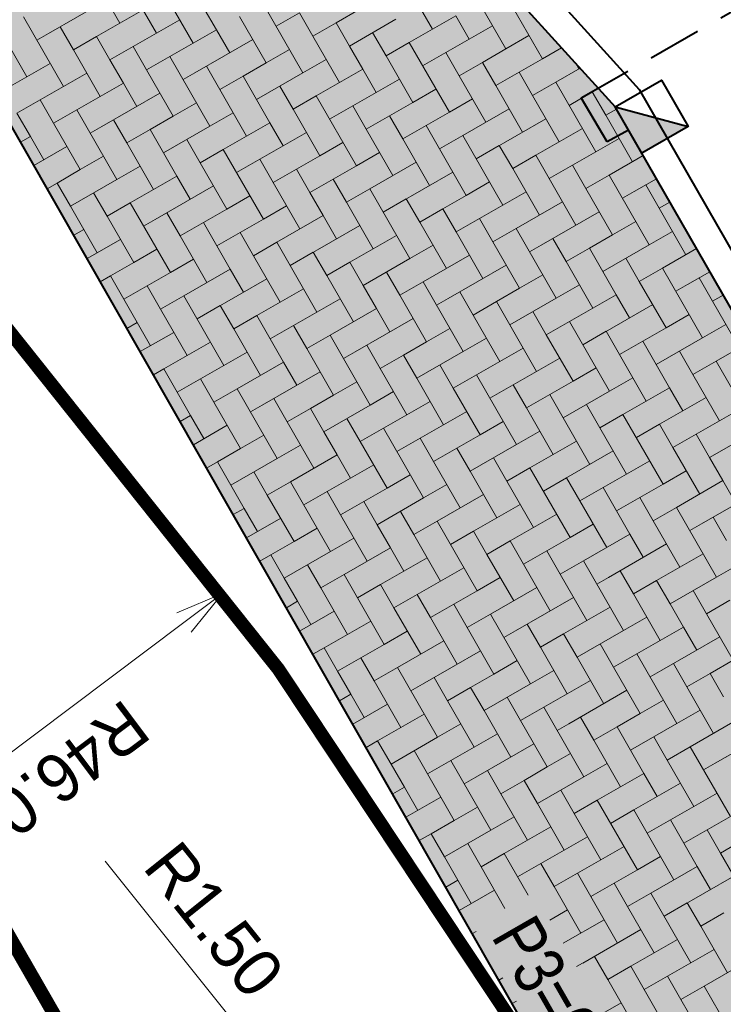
# Model space of a CAD drawing. Header units: metres. Extents: x 148742 to 148951, y 485553 to 485794.
# Tile 45 of 53: x 148837.19 to 148842.44, y 485707.25 to 485714.6. Entities that reach past the tile are written whole.
import ezdxf

# ---------------------------------------------------------------- set-up
doc = ezdxf.new("R2010")
doc.units = ezdxf.units.M
doc.header["$MEASUREMENT"] = 0
doc.linetypes.add('125', pattern=[0.6, 0.4, -0.2])
doc.layers.get('Defpoints').update_dxf_attribs({"color": 253, "lineweight": 13})
for name, color, linetype, lineweight in [('BWR-nieuw-band-basislijn_GV', 7, 'Continuous', 40), ('BWR-nieuw-band-trottoir rws 115¯225x240 betonrug_GV', 94, 'rws_b', 40), ('BWR-nieuw-raster-cel verharding_GV', 7, 'Continuous', 40), ('BWR-nieuw-riool-kolken', 7, 'Continuous', 40), ('BWR-nieuw-riool-kolkleiding pvc ø 125', 151, '125', 40), ('N-WE-VW-MARKERING_LANGS_STREEP_DOORGETROKKEN_010-G', 7, 'Continuous', 13), ('WVB-dim-terr-maatvoering 018', 7, 'Continuous', 13), ('WVB-pen-dik 035', 1, 'Continuous', 40), ('WVB-raster-80%', 252, 'Continuous', 30), ('WVB-tekst-dik 025', 1, 'Continuous', 30)]:
    doc.layers.add(name, color=color, linetype=linetype, lineweight=lineweight)
doc.styles.add('1 200   0.18', font='WORKING.shx', dxfattribs={"height": 0.36})
doc.styles.add('1 200   0.25', font='WORKING.shx', dxfattribs={"height": 0.5})
doc.styles.add('Style-WORKING', font='WORKING.shx')
doc.linetypes.add('rws_b', pattern='A,1.4,-0.4,0.07,-0.23,["B",Style-WORKING,S=0.36,R=0,X=-0.104,Y=-0.19],-0.17,0.07,-1.86', length=4.2)
doc.dimstyles.new('TER 1 200', dxfattribs={"dimtxt": 0.36, "dimasz": 0.36, "dimexe": 0.18, "dimexo": 0.0625, "dimgap": 0.18, "dimtad": 1, "dimzin": 0, "dimdsep": 46, "dimtxsty": '1 200   0.18', "dimblk": 'TerminatorOpen_0.5', "dimcen": 0, "dimse1": 1, "dimse2": 1, "dimclrd": 256, "dimclre": 256, "dimclrt": 7, "dimazin": 0, "dimtfac": 1, "dimtdec": 0, "dimtmove": 1, "dimatfit": 1, "dimldrblk": 'TerminatorOpen_0.5', "dimfxl": 0.18, "dimfxlon": 1, "dimfrac": 2, "dimtolj": 1, "dimtzin": 0, "dimlwd": -1, "dimlwe": -1, "dimarcsym": 0})

# ---------------------------------------------------------------- blocks, each defined once
blk = doc.blocks.new('_Oblique_0.5')
at = {"color": 0, "linetype": 'ByBlock', "lineweight": -2}
for p, q in [((0.5, 0.25), (-0.5, -0.25)), ((0, 0), (-1, 0))]:
    blk.add_line(p, q, dxfattribs=at)
blk = doc.blocks.new('*D38')
at = {"layer": 'Defpoints', "color": 0, "lineweight": 40, "transparency": 16777216}
for p in [(148844.8281, 485715.7889), (148841.6279, 485713.9516), (148849.5435, 485704.1811)]:
    blk.add_point(p, dxfattribs=at)
at = {"layer": 'WVB-dim-terr-maatvoering 018', "transparency": 16777216}
for p, q in [((148844.672, 485715.6993), (148844.9842, 485715.8785)), ((148850.83, 485705.3348), (148845.0073, 485715.4767)), ((148850.8531, 485704.933), (148851.1653, 485705.1122))]:
    blk.add_line(p, q, dxfattribs=at)
at = {"layer": 'WVB-dim-terr-maatvoering 018', "transparency": 16777216, "xscale": 0.36, "yscale": 0.36, "zscale": 0.36}
for p, rotation in [((148844.8281, 485715.7889), 119.8608956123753), ((148851.0092, 485705.0226), 299.8608956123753)]:
    blk.add_blockref('_Oblique_0.5', p, dxfattribs=dict(at, rotation=rotation))
at = {"layer": 'WVB-dim-terr-maatvoering 018', "color": 7, "transparency": 16777216, "insert": (148848.2308, 485710.585), "char_height": 0.36, "attachment_point": 5, "rotation": 299.8609, "style": '1 200   0.18'}
blk.add_mtext('\\A1;\\C7;12.42', dxfattribs=at)
blk = doc.blocks.new('TerminatorOpen_0.5')
at = {"color": 0, "linetype": 'ByBlock', "lineweight": -2}
for q in [(-1, 0.25), (-1, 0), (-1, -0.25)]:
    blk.add_line((0, 0), q, dxfattribs=at)
blk = doc.blocks.new('*D39')
at = {"layer": 'Defpoints', "color": 0, "lineweight": 40, "transparency": 16777216}
for p in [(148835.866, 485731.3991), (148834.7146, 485730.7381), (148841.6279, 485713.9516)]:
    blk.add_point(p, dxfattribs=at)
at = {"layer": 'WVB-dim-terr-maatvoering 018', "transparency": 16777216}
for p, q in [((148835.7099, 485731.3095), (148836.0221, 485731.4887)), ((148844.6488, 485716.1011), (148836.0452, 485731.0869)), ((148844.672, 485715.6993), (148844.9842, 485715.8785))]:
    blk.add_line(p, q, dxfattribs=at)
at = {"layer": 'WVB-dim-terr-maatvoering 018', "transparency": 16777216, "xscale": 0.36, "yscale": 0.36, "zscale": 0.36}
for p, rotation in [((148835.866, 485731.3991), 119.8608956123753), ((148844.8281, 485715.7889), 299.8608956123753)]:
    blk.add_blockref('_Oblique_0.5', p, dxfattribs=dict(at, rotation=rotation))
at = {"layer": 'WVB-dim-terr-maatvoering 018', "color": 7, "transparency": 16777216, "insert": (148840.6592, 485723.7733), "char_height": 0.36, "attachment_point": 5, "rotation": 299.8609, "style": '1 200   0.18'}
blk.add_mtext('\\A1;\\C7;18.00', dxfattribs=at)
blk = doc.blocks.new('*D42')
at = {"layer": 'Defpoints', "color": 0, "lineweight": 40, "transparency": 16777216}
for p in [(148839.3371, 485706.4339), (148840.2743, 485705.2628)]:
    blk.add_point(p, dxfattribs=at)
at = {"layer": 'WVB-dim-terr-maatvoering 018', "transparency": 16777216}
for p, q in [((148837.825, 485708.3234), (148839.1121, 485706.715)), ((148840.2743, 485705.2628), (148839.3371, 485706.4339))]:
    blk.add_line(p, q, dxfattribs=at)
at = {"layer": 'WVB-dim-terr-maatvoering 018', "transparency": 16777216, "xscale": 0.36, "yscale": 0.36, "zscale": 0.36, "rotation": 308.6699703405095}
blk.add_blockref('TerminatorOpen_0.5', (148839.3371, 485706.4339), dxfattribs=at)
at = {"layer": 'WVB-dim-terr-maatvoering 018', "color": 7, "transparency": 16777216, "insert": (148838.6371, 485707.8847), "char_height": 0.36, "attachment_point": 5, "rotation": 308.66997, "style": '1 200   0.18'}
blk.add_mtext('\\A1;\\C7;R1.50', dxfattribs=at)
blk = doc.blocks.new('*D55')
at = {"layer": 'Defpoints', "color": 0, "lineweight": 40, "transparency": 16777216}
for p in [(148838.7002, 485710.3192), (148801.9188, 485682.6944)]:
    blk.add_point(p, dxfattribs=at)
at = {"layer": 'WVB-dim-terr-maatvoering 018', "transparency": 16777216}
blk.add_line((148836.354, 485708.5571), (148838.4123, 485710.103), dxfattribs=at)
at = {"layer": 'WVB-dim-terr-maatvoering 018', "transparency": 16777216, "xscale": 0.36, "yscale": 0.36, "zscale": 0.36, "rotation": 36.90848713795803}
blk.add_blockref('TerminatorOpen_0.5', (148838.7002, 485710.3192), dxfattribs=at)
at = {"layer": 'WVB-dim-terr-maatvoering 018', "color": 7, "transparency": 16777216, "insert": (148837.4554, 485708.9341), "char_height": 0.36, "attachment_point": 5, "rotation": 216.90849, "style": '1 200   0.18'}
blk.add_mtext('\\A1;\\C7;R46.00', dxfattribs=at)
blk = doc.blocks.new('RWSKOL')
at = {"layer": 'BWR-nieuw-riool-kolken', "flags": 128}
for points in [[(0, 0), (0.4, 0.4), (0.4, 0)], [(0.4, 0), (0, 0), (0, 0.4), (0.4, 0.4)]]:
    blk.add_lwpolyline(points, close=True, dxfattribs=at)
at = {"layer": 'BWR-nieuw-riool-kolken', "extrusion": (0, 0, -1)}
blk.add_solid([(0, 0), (-0.4, 0.4), (-0.4, 0)], dxfattribs=at)

msp = doc.modelspace()

# ---------------------------------------------------------------- hatches: boundary and pattern name
at = {"layer": 'WVB-raster-80%', "extrusion": (0, 0, -1)}
msp.add_hatch(color=256, dxfattribs=at).paths.add_polyline_path([(-148841.5752, 485706.0096), (-148845.0441, 485708.0012), (-148844.3689, 485709.1774), (-148841.6279, 485713.9516), (-148829.2466, 485727.6155)])

# ---------------------------------------------------------------- linework, layer by layer
at = {"layer": 'BWR-nieuw-band-basislijn_GV', "ltscale": 0.5}
msp.add_line((148829.2466, 485727.6155), (148841.6279, 485713.9516), dxfattribs=at)
at = {"layer": 'BWR-nieuw-band-basislijn_GV'}
msp.add_line((148847.8517, 485703.111), (148841.6279, 485713.9516), dxfattribs=at)
at = {"layer": 'BWR-nieuw-band-trottoir rws 115¯225x240 betonrug_GV', "linetype": 'rws_b', "flags": 128}
msp.add_lwpolyline([(148830.0811, 485727.0222), (148841.8069, 485714.0817), (148847.9324, 485703.4123)], dxfattribs=at)
at = {"layer": 'BWR-nieuw-raster-cel verharding_GV', "lineweight": 0}
for p, q in [((148837.9088, 485715.0212), (148838.2077, 485714.5009)), ((148837.9346, 485714.5747), (148837.7354, 485714.9215)), ((148840.0673, 485714.8774), (148840.2666, 485714.5305)), ((148840.7869, 485714.8294), (148841.0858, 485714.3092)), ((148837.835, 485714.7481), (148837.4015, 485714.499)), ((148838.2815, 485714.774), (148838.4807, 485714.4271)), ((148839.001, 485714.726), (148839.2999, 485714.2058)), ((148840.8127, 485714.3829), (148840.6134, 485714.7298)), ((148838.1081, 485714.6743), (148837.9346, 485714.5747)), ((148838.5545, 485714.7002), (148838.6542, 485714.5268)), ((148839.274, 485714.6522), (148839.1006, 485714.5526)), ((148839.3737, 485714.4788), (148839.274, 485714.6522)), ((148839.5471, 485714.5785), (148839.7205, 485714.6781)), ((148840.44, 485714.6301), (148840.0932, 485714.4309)), ((148840.5397, 485714.4567), (148840.44, 485714.6301)), ((148837.2151, 485714.6226), (148837.514, 485714.1024)), ((148837.7612, 485714.4751), (148837.9346, 485714.5747)), ((148838.2077, 485714.5009), (148838.3811, 485714.6005)), ((148839.0268, 485714.2796), (148838.8276, 485714.6264)), ((148839.5471, 485714.5785), (148839.3737, 485714.4788)), ((148839.6467, 485714.405), (148839.5471, 485714.5785)), ((148839.9936, 485714.6043), (148839.6467, 485714.405)), ((148840.7131, 485714.5564), (148840.2795, 485714.3073)), ((148837.241, 485714.1762), (148837.0417, 485714.523)), ((148837.4882, 485714.5489), (148837.3148, 485714.4492)), ((148837.5878, 485714.3754), (148837.4882, 485714.5489)), ((148838.2077, 485714.5009), (148837.8609, 485714.3016)), ((148838.6542, 485714.5268), (148838.3073, 485714.3275)), ((148838.7538, 485714.3533), (148838.6542, 485714.5268)), ((148839.8201, 485714.5047), (148839.9198, 485714.3313)), ((148840.9861, 485714.4826), (148840.8127, 485714.3829)), ((148837.7612, 485714.4751), (148837.5878, 485714.3754)), ((148837.8609, 485714.3016), (148837.7612, 485714.4751)), ((148838.9272, 485714.453), (148838.4937, 485714.2039)), ((148839.3737, 485714.4788), (148839.5729, 485714.132)), ((148839.9198, 485714.3313), (148840.0932, 485714.4309)), ((148840.0932, 485714.4309), (148840.3921, 485713.9106)), ((148837.5878, 485714.3754), (148837.7871, 485714.0286)), ((148838.0343, 485714.4013), (148838.1339, 485714.2279)), ((148839.2003, 485714.3792), (148839.0268, 485714.2796)), ((148839.6467, 485714.405), (148839.7464, 485714.2316)), ((148840.3662, 485714.3571), (148840.1928, 485714.2575)), ((148840.4659, 485714.1837), (148840.3662, 485714.3571)), ((148840.6393, 485714.2833), (148840.8127, 485714.3829)), ((148841.0858, 485714.3092), (148841.2292, 485714.3916)), ((148837.4144, 485714.2758), (148837.241, 485714.1762)), ((148837.8609, 485714.3016), (148837.9605, 485714.1282)), ((148838.1339, 485714.2279), (148838.3073, 485714.3275)), ((148838.3073, 485714.3275), (148838.6062, 485713.8072)), ((148838.8534, 485714.1799), (148839.0268, 485714.2796)), ((148839.2999, 485714.2058), (148839.4733, 485714.3054)), ((148840.119, 485713.9844), (148839.9198, 485714.3313)), ((148840.6393, 485714.2833), (148840.4659, 485714.1837)), ((148840.7389, 485714.1099), (148840.6393, 485714.2833)), ((148841.0858, 485714.3092), (148840.7389, 485714.1099)), ((148841.3381, 485714.2714), (148841.3588, 485714.2354)), ((148837.514, 485714.1024), (148837.6874, 485714.202)), ((148838.3332, 485713.881), (148838.1339, 485714.2279)), ((148838.5804, 485714.2537), (148838.407, 485714.1541)), ((148838.68, 485714.0803), (148838.5804, 485714.2537)), ((148839.2999, 485714.2058), (148838.9531, 485714.0065)), ((148839.7464, 485714.2316), (148839.3995, 485714.0324)), ((148839.846, 485714.0582), (148839.7464, 485714.2316)), ((148840.9123, 485714.2095), (148841.012, 485714.0361)), ((148841.3667, 485714.2399), (148841.1854, 485714.1357)), ((148837.0676, 485714.0765), (148837.241, 485714.1762)), ((148837.9605, 485714.1282), (148837.6137, 485713.929)), ((148838.0601, 485713.9548), (148837.9605, 485714.1282)), ((148838.8534, 485714.1799), (148838.68, 485714.0803)), ((148838.9531, 485714.0065), (148838.8534, 485714.1799)), ((148840.0194, 485714.1578), (148839.5859, 485713.9088)), ((148840.4659, 485714.1837), (148840.6651, 485713.8368)), ((148841.012, 485714.0361), (148841.1854, 485714.1357)), ((148841.1854, 485714.1357), (148841.4843, 485713.6155)), ((148837.514, 485714.1024), (148837.1672, 485713.9031)), ((148838.2335, 485714.0544), (148837.8, 485713.8054)), ((148838.68, 485714.0803), (148838.8793, 485713.7335)), ((148839.1265, 485714.1061), (148839.2261, 485713.9327)), ((148840.2925, 485714.0841), (148840.119, 485713.9844)), ((148840.7389, 485714.1099), (148840.8385, 485713.9365)), ((148841.4584, 485714.062), (148841.285, 485713.9623)), ((148841.5041, 485714.0882), (148841.3717, 485714.0121)), ((148841.5581, 485713.8885), (148841.4584, 485714.062)), ((148837.3406, 485714.0028), (148837.4402, 485713.8293)), ((148838.5066, 485713.9807), (148838.3332, 485713.881)), ((148838.9531, 485714.0065), (148839.0527, 485713.8331)), ((148839.2261, 485713.9327), (148839.3995, 485714.0324)), ((148839.3995, 485714.0324), (148839.6984, 485713.5121)), ((148839.9456, 485713.8848), (148840.119, 485713.9844)), ((148840.3921, 485713.9106), (148840.5655, 485714.0103)), ((148841.2112, 485713.6893), (148841.012, 485714.0361)), ((148837.1672, 485713.9031), (148837.2668, 485713.7297)), ((148837.4402, 485713.8293), (148837.6137, 485713.929)), ((148837.6137, 485713.929), (148837.9126, 485713.4087)), ((148838.6062, 485713.8072), (148838.7796, 485713.9069)), ((148839.4254, 485713.5859), (148839.2261, 485713.9327)), ((148839.6726, 485713.9586), (148839.4992, 485713.8589)), ((148839.7722, 485713.7852), (148839.6726, 485713.9586)), ((148840.3921, 485713.9106), (148840.0452, 485713.7114)), ((148840.8385, 485713.9365), (148840.4917, 485713.7372)), ((148840.9382, 485713.7631), (148840.8385, 485713.9365)), ((148841.6378, 485713.9343), (148841.5581, 485713.8885)), ((148837.6395, 485713.4825), (148837.4402, 485713.8293)), ((148837.8867, 485713.8552), (148837.7133, 485713.7556)), ((148837.9863, 485713.6818), (148837.8867, 485713.8552)), ((148838.1598, 485713.7814), (148838.3332, 485713.881)), ((148839.0527, 485713.8331), (148838.7059, 485713.6338)), ((148839.1523, 485713.6597), (148839.0527, 485713.8331)), ((148839.9456, 485713.8848), (148839.7722, 485713.7852)), ((148840.0452, 485713.7114), (148839.9456, 485713.8848)), ((148841.1116, 485713.8627), (148840.6781, 485713.6136)), ((148841.5581, 485713.8885), (148841.7573, 485713.5417)), ((148838.1598, 485713.7814), (148837.9863, 485713.6818)), ((148838.2594, 485713.608), (148838.1598, 485713.7814)), ((148838.6062, 485713.8072), (148838.2594, 485713.608)), ((148839.3257, 485713.7593), (148838.8922, 485713.5102)), ((148839.7722, 485713.7852), (148839.9715, 485713.4383)), ((148840.2187, 485713.811), (148840.3183, 485713.6376)), ((148841.3846, 485713.7889), (148841.2112, 485713.6893)), ((148837.2668, 485713.7297), (148837.1939, 485713.6878)), ((148837.3665, 485713.5563), (148837.2668, 485713.7297)), ((148837.9863, 485713.6818), (148838.1856, 485713.3349)), ((148838.4328, 485713.7076), (148838.5324, 485713.5342)), ((148839.5988, 485713.6855), (148839.4254, 485713.5859)), ((148840.0452, 485713.7114), (148840.1449, 485713.538)), ((148840.3183, 485713.6376), (148840.4917, 485713.7372)), ((148840.4917, 485713.7372), (148840.7906, 485713.217)), ((148841.0378, 485713.5896), (148841.2112, 485713.6893)), ((148841.4843, 485713.6155), (148841.6577, 485713.7151)), ((148837.5399, 485713.6559), (148837.293, 485713.5141)), ((148838.2594, 485713.608), (148838.359, 485713.4346)), ((148838.5324, 485713.5342), (148838.7059, 485713.6338)), ((148838.7059, 485713.6338), (148839.0047, 485713.1136)), ((148839.6984, 485713.5121), (148839.8718, 485713.6117)), ((148840.5176, 485713.2908), (148840.3183, 485713.6376)), ((148840.7648, 485713.6634), (148840.5913, 485713.5638)), ((148840.8644, 485713.49), (148840.7648, 485713.6634)), ((148841.4843, 485713.6155), (148841.1374, 485713.4162)), ((148837.8129, 485713.5821), (148837.6395, 485713.4825)), ((148838.7317, 485713.1874), (148838.5324, 485713.5342)), ((148838.9789, 485713.56), (148838.8055, 485713.4604)), ((148839.0785, 485713.3866), (148838.9789, 485713.56)), ((148839.2519, 485713.4863), (148839.4254, 485713.5859)), ((148840.1449, 485713.538), (148839.798, 485713.3387)), ((148840.2445, 485713.3645), (148840.1449, 485713.538)), ((148841.0378, 485713.5896), (148840.8644, 485713.49)), ((148841.1374, 485713.4162), (148841.0378, 485713.5896)), ((148841.837, 485713.5875), (148841.5839, 485713.4421)), ((148837.4661, 485713.3829), (148837.6395, 485713.4825)), ((148837.9126, 485713.4087), (148838.086, 485713.5083)), ((148839.2519, 485713.4863), (148839.0785, 485713.3866)), ((148839.3516, 485713.3128), (148839.2519, 485713.4863)), ((148839.6984, 485713.5121), (148839.3516, 485713.3128)), ((148840.4179, 485713.4642), (148839.9844, 485713.2151)), ((148840.8644, 485713.49), (148841.0637, 485713.1432)), ((148841.3109, 485713.5159), (148841.4105, 485713.3424)), ((148837.4661, 485713.3829), (148837.3922, 485713.3404)), ((148837.5657, 485713.2095), (148837.4661, 485713.3829)), ((148837.9126, 485713.4087), (148837.5657, 485713.2095)), ((148838.359, 485713.4346), (148838.0122, 485713.2353)), ((148838.4586, 485713.2611), (148838.359, 485713.4346)), ((148839.0785, 485713.3866), (148839.2778, 485713.0398)), ((148839.525, 485713.4125), (148839.6246, 485713.2391)), ((148840.691, 485713.3904), (148840.5176, 485713.2908)), ((148841.1374, 485713.4162), (148841.2371, 485713.2428)), ((148841.4105, 485713.3424), (148841.5839, 485713.4421)), ((148841.5839, 485713.4421), (148841.8828, 485712.9218)), ((148841.9365, 485713.414), (148841.7703, 485713.3185)), ((148837.7391, 485713.3091), (148837.8388, 485713.1357)), ((148838.6321, 485713.3608), (148838.1985, 485713.1117)), ((148839.3516, 485713.3128), (148839.4512, 485713.1394)), ((148839.6246, 485713.2391), (148839.798, 485713.3387)), ((148839.798, 485713.3387), (148840.0969, 485712.8184)), ((148840.7906, 485713.217), (148840.964, 485713.3166)), ((148841.6098, 485712.9956), (148841.4105, 485713.3424)), ((148841.857, 485713.3683), (148841.6835, 485713.2687)), ((148841.9566, 485713.1949), (148841.857, 485713.3683)), ((148837.8388, 485713.1357), (148838.0122, 485713.2353)), ((148838.0122, 485713.2353), (148838.3111, 485712.715)), ((148838.9051, 485713.287), (148838.7317, 485713.1874)), ((148839.8239, 485712.8922), (148839.6246, 485713.2391)), ((148840.0711, 485713.2649), (148839.8977, 485713.1653)), ((148840.1707, 485713.0915), (148840.0711, 485713.2649)), ((148840.3441, 485713.1911), (148840.5176, 485713.2908)), ((148841.2371, 485713.2428), (148840.8902, 485713.0435)), ((148841.3367, 485713.0694), (148841.2371, 485713.2428)), ((148842.0361, 485713.2406), (148841.9566, 485713.1949)), ((148837.5657, 485713.2095), (148837.6653, 485713.036)), ((148838.2852, 485713.1615), (148838.1118, 485713.0619)), ((148838.3849, 485712.9881), (148838.2852, 485713.1615)), ((148838.5583, 485713.0877), (148838.7317, 485713.1874)), ((148839.0047, 485713.1136), (148839.1782, 485713.2132)), ((148840.3441, 485713.1911), (148840.1707, 485713.0915)), ((148840.4438, 485713.0177), (148840.3441, 485713.1911)), ((148840.7906, 485713.217), (148840.4438, 485713.0177)), ((148841.5101, 485713.169), (148841.0766, 485712.9199)), ((148841.9566, 485713.1949), (148842.1559, 485712.848)), ((148838.038, 485712.7888), (148837.8388, 485713.1357)), ((148838.5583, 485713.0877), (148838.3849, 485712.9881)), ((148838.6579, 485712.9143), (148838.5583, 485713.0877)), ((148839.0047, 485713.1136), (148838.6579, 485712.9143)), ((148839.4512, 485713.1394), (148839.1044, 485712.9402)), ((148839.5508, 485712.966), (148839.4512, 485713.1394)), ((148840.1707, 485713.0915), (148840.37, 485712.7447)), ((148840.6172, 485713.1173), (148840.7168, 485712.9439)), ((148841.7832, 485713.0952), (148841.6098, 485712.9956)), ((148837.6653, 485713.036), (148837.5904, 485712.993)), ((148837.765, 485712.8626), (148837.6653, 485713.036)), ((148838.8313, 485713.0139), (148838.931, 485712.8405)), ((148839.7243, 485713.0656), (148839.2907, 485712.8166)), ((148840.4438, 485713.0177), (148840.5434, 485712.8443)), ((148840.7168, 485712.9439), (148840.8902, 485713.0435)), ((148840.8902, 485713.0435), (148841.1891, 485712.5233)), ((148841.8828, 485712.9218), (148842.0562, 485713.0215)), ((148837.9384, 485712.9623), (148837.6895, 485712.8193)), ((148838.3849, 485712.9881), (148838.5841, 485712.6413)), ((148838.931, 485712.8405), (148839.1044, 485712.9402)), ((148839.1044, 485712.9402), (148839.4033, 485712.4199)), ((148839.9973, 485712.9919), (148839.8239, 485712.8922)), ((148840.9161, 485712.5971), (148840.7168, 485712.9439)), ((148841.1633, 485712.9698), (148840.9899, 485712.8701)), ((148841.2629, 485712.7963), (148841.1633, 485712.9698)), ((148841.4363, 485712.896), (148841.6098, 485712.9956)), ((148838.2114, 485712.8885), (148838.038, 485712.7888)), ((148838.6579, 485712.9143), (148838.7575, 485712.7409)), ((148839.3774, 485712.8664), (148839.204, 485712.7667)), ((148839.4771, 485712.693), (148839.3774, 485712.8664)), ((148839.6505, 485712.7926), (148839.8239, 485712.8922)), ((148840.0969, 485712.8184), (148840.2704, 485712.9181)), ((148841.4363, 485712.896), (148841.2629, 485712.7963)), ((148841.536, 485712.7226), (148841.4363, 485712.896)), ((148841.8828, 485712.9218), (148841.536, 485712.7226)), ((148842.2353, 485712.8937), (148841.9824, 485712.7484)), ((148838.3111, 485712.715), (148838.4845, 485712.8147)), ((148839.1302, 485712.4937), (148838.931, 485712.8405)), ((148839.6505, 485712.7926), (148839.4771, 485712.693)), ((148839.7501, 485712.6192), (148839.6505, 485712.7926)), ((148840.0969, 485712.8184), (148839.7501, 485712.6192)), ((148840.5434, 485712.8443), (148840.1966, 485712.645)), ((148840.643, 485712.6709), (148840.5434, 485712.8443)), ((148841.2629, 485712.7963), (148841.4622, 485712.4495)), ((148841.7094, 485712.8222), (148841.809, 485712.6488)), ((148837.8646, 485712.6892), (148838.038, 485712.7888)), ((148838.7575, 485712.7409), (148838.4107, 485712.5416)), ((148838.8572, 485712.5675), (148838.7575, 485712.7409)), ((148839.9235, 485712.7188), (148840.0232, 485712.5454)), ((148840.8165, 485712.7705), (148840.3829, 485712.5214)), ((148841.536, 485712.7226), (148841.6356, 485712.5491)), ((148841.809, 485712.6488), (148841.9824, 485712.7484)), ((148841.9824, 485712.7484), (148842.2813, 485712.2282)), ((148842.3348, 485712.7202), (148842.1688, 485712.6248)), ((148837.8646, 485712.6892), (148837.7886, 485712.6456)), ((148837.9642, 485712.5158), (148837.8646, 485712.6892)), ((148838.3111, 485712.715), (148837.9642, 485712.5158)), ((148839.0306, 485712.6671), (148838.5971, 485712.418)), ((148839.4771, 485712.693), (148839.6763, 485712.3461)), ((148840.0232, 485712.5454), (148840.1966, 485712.645)), ((148840.1966, 485712.645), (148840.4955, 485712.1248)), ((148841.0895, 485712.6967), (148840.9161, 485712.5971)), ((148842.0083, 485712.3019), (148841.809, 485712.6488)), ((148842.2555, 485712.6746), (148842.0821, 485712.575)), ((148842.3551, 485712.5012), (148842.2555, 485712.6746)), ((148838.1377, 485712.6154), (148838.2373, 485712.442)), ((148839.3036, 485712.5933), (148839.1302, 485712.4937)), ((148839.7501, 485712.6192), (148839.8497, 485712.4458)), ((148840.4696, 485712.5712), (148840.2962, 485712.4716)), ((148840.5693, 485712.3978), (148840.4696, 485712.5712)), ((148840.7427, 485712.4975), (148840.9161, 485712.5971)), ((148841.1891, 485712.5233), (148841.3626, 485712.6229)), ((148837.9642, 485712.5158), (148838.0639, 485712.3424)), ((148838.2373, 485712.442), (148838.4107, 485712.5416)), ((148838.4107, 485712.5416), (148838.7096, 485712.0214)), ((148839.4033, 485712.4199), (148839.5767, 485712.5195)), ((148840.2224, 485712.1986), (148840.0232, 485712.5454)), ((148840.7427, 485712.4975), (148840.5693, 485712.3978)), ((148840.8423, 485712.324), (148840.7427, 485712.4975)), ((148841.1891, 485712.5233), (148840.8423, 485712.324)), ((148841.6356, 485712.5491), (148841.2888, 485712.3499)), ((148841.7352, 485712.3757), (148841.6356, 485712.5491)), ((148842.4344, 485712.5468), (148842.3551, 485712.5012)), ((148842.3551, 485712.5012), (148842.5544, 485712.1544)), ((148838.4366, 485712.0952), (148838.2373, 485712.442)), ((148838.6838, 485712.4678), (148838.5103, 485712.3682)), ((148838.7834, 485712.2944), (148838.6838, 485712.4678)), ((148838.9568, 485712.3941), (148839.1302, 485712.4937)), ((148839.8497, 485712.4458), (148839.5029, 485712.2465)), ((148839.9494, 485712.2723), (148839.8497, 485712.4458)), ((148841.9087, 485712.4754), (148841.4751, 485712.2263)), ((148838.9568, 485712.3941), (148838.7834, 485712.2944)), ((148839.0564, 485712.2206), (148838.9568, 485712.3941)), ((148839.4033, 485712.4199), (148839.0564, 485712.2206)), ((148840.1228, 485712.372), (148839.6892, 485712.1229)), ((148840.5693, 485712.3978), (148840.7685, 485712.051)), ((148841.0157, 485712.4237), (148841.1154, 485712.2502)), ((148842.1817, 485712.4016), (148842.0083, 485712.3019)), ((148838.0639, 485712.3424), (148837.9869, 485712.2981)), ((148838.1635, 485712.169), (148838.0639, 485712.3424)), ((148838.7834, 485712.2944), (148838.9827, 485711.9476)), ((148839.2299, 485712.3203), (148839.3295, 485712.1469)), ((148840.3958, 485712.2982), (148840.2224, 485712.1986)), ((148840.8423, 485712.324), (148840.9419, 485712.1506)), ((148841.1154, 485712.2502), (148841.2888, 485712.3499)), ((148841.2888, 485712.3499), (148841.5877, 485711.8296)), ((148841.8349, 485712.2023), (148842.0083, 485712.3019)), ((148842.2813, 485712.2282), (148842.4548, 485712.3278)), ((148838.3369, 485712.2686), (148838.086, 485712.1244)), ((148839.0564, 485712.2206), (148839.1561, 485712.0472)), ((148839.3295, 485712.1469), (148839.5029, 485712.2465)), ((148839.5029, 485712.2465), (148839.8018, 485711.7262)), ((148840.4955, 485712.1248), (148840.6689, 485712.2244)), ((148841.3146, 485711.9034), (148841.1154, 485712.2502)), ((148841.5618, 485712.2761), (148841.3884, 485712.1765)), ((148841.6615, 485712.1027), (148841.5618, 485712.2761)), ((148842.2813, 485712.2282), (148841.9345, 485712.0289)), ((148838.61, 485712.1948), (148838.4366, 485712.0952)), ((148839.5288, 485711.8), (148839.3295, 485712.1469)), ((148839.776, 485712.1727), (148839.6025, 485712.0731)), ((148839.8756, 485711.9993), (148839.776, 485712.1727)), ((148840.049, 485712.0989), (148840.2224, 485712.1986)), ((148840.9419, 485712.1506), (148840.5951, 485711.9514)), ((148841.0416, 485711.9772), (148840.9419, 485712.1506)), ((148841.8349, 485712.2023), (148841.6615, 485712.1027)), ((148841.9345, 485712.0289), (148841.8349, 485712.2023)), ((148842.6336, 485712.1999), (148842.381, 485712.0547)), ((148838.2631, 485711.9955), (148838.4366, 485712.0952)), ((148838.7096, 485712.0214), (148838.883, 485712.121)), ((148840.049, 485712.0989), (148839.8756, 485711.9993)), ((148840.1486, 485711.9255), (148840.049, 485712.0989)), ((148840.4955, 485712.1248), (148840.1486, 485711.9255)), ((148841.215, 485712.0768), (148840.7814, 485711.8278)), ((148841.6615, 485712.1027), (148841.8607, 485711.7558)), ((148842.1079, 485712.1285), (148842.2075, 485711.9551)), ((148838.2631, 485711.9955), (148838.1851, 485711.9507)), ((148838.3628, 485711.8221), (148838.2631, 485711.9955)), ((148838.7096, 485712.0214), (148838.3628, 485711.8221)), ((148839.1561, 485712.0472), (148838.8092, 485711.848)), ((148839.2557, 485711.8738), (148839.1561, 485712.0472)), ((148839.8756, 485711.9993), (148840.0749, 485711.6525)), ((148840.3221, 485712.0251), (148840.4217, 485711.8517)), ((148841.488, 485712.003), (148841.3146, 485711.9034)), ((148841.9345, 485712.0289), (148842.0341, 485711.8555)), ((148842.2075, 485711.9551), (148842.381, 485712.0547)), ((148842.381, 485712.0547), (148842.6799, 485711.5345)), ((148838.5362, 485711.9217), (148838.6358, 485711.7483)), ((148839.4291, 485711.9734), (148838.9956, 485711.7244)), ((148840.1486, 485711.9255), (148840.2483, 485711.7521)), ((148840.4217, 485711.8517), (148840.5951, 485711.9514)), ((148840.5951, 485711.9514), (148840.894, 485711.4311)), ((148841.5877, 485711.8296), (148841.7611, 485711.9293)), ((148842.4068, 485711.6083), (148842.2075, 485711.9551)), ((148838.6358, 485711.7483), (148838.8092, 485711.848)), ((148838.8092, 485711.848), (148839.1081, 485711.3277)), ((148839.7022, 485711.8997), (148839.5288, 485711.8)), ((148840.6209, 485711.5049), (148840.4217, 485711.8517)), ((148840.8682, 485711.8776), (148840.6947, 485711.7779)), ((148840.9678, 485711.7041), (148840.8682, 485711.8776)), ((148841.1412, 485711.8038), (148841.3146, 485711.9034)), ((148842.0341, 485711.8555), (148841.6873, 485711.6562)), ((148842.1338, 485711.6821), (148842.0341, 485711.8555)), ((148838.3628, 485711.8221), (148838.4624, 485711.6487)), ((148839.0823, 485711.7742), (148838.9089, 485711.6745)), ((148839.1819, 485711.6008), (148839.0823, 485711.7742)), ((148839.3553, 485711.7004), (148839.5288, 485711.8)), ((148839.8018, 485711.7262), (148839.9752, 485711.8259)), ((148841.1412, 485711.8038), (148840.9678, 485711.7041)), ((148841.2408, 485711.6304), (148841.1412, 485711.8038)), ((148841.5877, 485711.8296), (148841.2408, 485711.6304)), ((148842.3072, 485711.7817), (148841.8736, 485711.5326)), ((148838.8351, 485711.4015), (148838.6358, 485711.7483)), ((148839.3553, 485711.7004), (148839.1819, 485711.6008)), ((148839.455, 485711.527), (148839.3553, 485711.7004)), ((148839.8018, 485711.7262), (148839.455, 485711.527)), ((148840.2483, 485711.7521), (148839.9014, 485711.5528)), ((148840.3479, 485711.5787), (148840.2483, 485711.7521)), ((148840.9678, 485711.7041), (148841.167, 485711.3573)), ((148841.4142, 485711.73), (148841.5139, 485711.5566)), ((148842.5802, 485711.7079), (148842.4068, 485711.6083)), ((148838.4624, 485711.6487), (148838.3834, 485711.6033)), ((148838.562, 485711.4753), (148838.4624, 485711.6487)), ((148839.6284, 485711.6266), (148839.728, 485711.4532)), ((148840.5213, 485711.6783), (148840.0878, 485711.4292)), ((148841.2408, 485711.6304), (148841.3405, 485711.4569)), ((148841.5139, 485711.5566), (148841.6873, 485711.6562)), ((148841.6873, 485711.6562), (148841.9862, 485711.136)), ((148838.7355, 485711.5749), (148838.4825, 485711.4296)), ((148839.1819, 485711.6008), (148839.3812, 485711.2539)), ((148839.728, 485711.4532), (148839.9014, 485711.5528)), ((148839.9014, 485711.5528), (148840.2003, 485711.0326)), ((148840.7944, 485711.6045), (148840.6209, 485711.5049)), ((148841.7131, 485711.2097), (148841.5139, 485711.5566)), ((148841.9603, 485711.5824), (148841.7869, 485711.4828)), ((148842.06, 485711.409), (148841.9603, 485711.5824)), ((148842.2334, 485711.5086), (148842.4068, 485711.6083)), ((148839.0085, 485711.5011), (148838.8351, 485711.4015)), ((148839.455, 485711.527), (148839.5546, 485711.3536)), ((148840.1745, 485711.479), (148840.0011, 485711.3794)), ((148840.2741, 485711.3056), (148840.1745, 485711.479)), ((148840.4475, 485711.4053), (148840.6209, 485711.5049)), ((148840.894, 485711.4311), (148841.0674, 485711.5307)), ((148842.2334, 485711.5086), (148842.06, 485711.409)), ((148842.333, 485711.3352), (148842.2334, 485711.5086)), ((148842.6799, 485711.5345), (148842.333, 485711.3352)), ((148838.6617, 485711.3019), (148838.8351, 485711.4015)), ((148839.1081, 485711.3277), (148839.2816, 485711.4273)), ((148839.9273, 485711.1064), (148839.728, 485711.4532)), ((148840.4475, 485711.4053), (148840.2741, 485711.3056)), ((148840.5472, 485711.2318), (148840.4475, 485711.4053)), ((148840.894, 485711.4311), (148840.5472, 485711.2318)), ((148841.3405, 485711.4569), (148840.9936, 485711.2577)), ((148841.4401, 485711.2835), (148841.3405, 485711.4569)), ((148842.06, 485711.409), (148842.2592, 485711.0622)), ((148839.1081, 485711.3277), (148838.7613, 485711.1284)), ((148839.5546, 485711.3536), (148839.2078, 485711.1543)), ((148839.6542, 485711.1801), (148839.5546, 485711.3536)), ((148840.7206, 485711.3315), (148840.8202, 485711.1581)), ((148841.6135, 485711.3832), (148841.18, 485711.1341)), ((148842.333, 485711.3352), (148842.4327, 485711.1618)), ((148838.6617, 485711.3019), (148838.5816, 485711.2559)), ((148838.7613, 485711.1284), (148838.6617, 485711.3019)), ((148839.8276, 485711.2798), (148839.3941, 485711.0307)), ((148840.2741, 485711.3056), (148840.4734, 485710.9588)), ((148840.8202, 485711.1581), (148840.9936, 485711.2577)), ((148840.9936, 485711.2577), (148841.2925, 485710.7374)), ((148841.8866, 485711.3094), (148841.7131, 485711.2097)), ((148838.9347, 485711.2281), (148839.0343, 485711.0547)), ((148840.1007, 485711.206), (148839.9273, 485711.1064)), ((148840.5472, 485711.2318), (148840.6468, 485711.0584)), ((148841.2667, 485711.1839), (148841.0933, 485711.0843)), ((148841.3663, 485711.0105), (148841.2667, 485711.1839)), ((148841.5397, 485711.1101), (148841.7131, 485711.2097)), ((148841.9862, 485711.136), (148842.1596, 485711.2356)), ((148838.7613, 485711.1284), (148838.8609, 485710.955)), ((148839.0343, 485711.0547), (148839.2078, 485711.1543)), ((148839.2078, 485711.1543), (148839.5067, 485710.634)), ((148839.7539, 485711.0067), (148839.9273, 485711.1064)), ((148840.2003, 485711.0326), (148840.3737, 485711.1322)), ((148841.0195, 485710.8112), (148840.8202, 485711.1581)), ((148841.5397, 485711.1101), (148841.3663, 485711.0105)), ((148841.6394, 485710.9367), (148841.5397, 485711.1101)), ((148841.9862, 485711.136), (148841.6394, 485710.9367)), ((148842.4327, 485711.1618), (148842.0858, 485710.9625)), ((148842.5323, 485710.9884), (148842.4327, 485711.1618)), ((148839.2336, 485710.7078), (148839.0343, 485711.0547)), ((148839.4808, 485711.0805), (148839.3074, 485710.9809)), ((148839.5804, 485710.9071), (148839.4808, 485711.0805)), ((148840.2003, 485711.0326), (148839.8535, 485710.8333)), ((148840.6468, 485711.0584), (148840.3, 485710.8592)), ((148840.7464, 485710.885), (148840.6468, 485711.0584)), ((148841.8128, 485711.0363), (148841.9124, 485710.8629)), ((148842.7057, 485711.088), (148842.2722, 485710.8389)), ((148838.8609, 485710.955), (148838.7798, 485710.9084)), ((148838.9606, 485710.7816), (148838.8609, 485710.955)), ((148839.7539, 485711.0067), (148839.5804, 485710.9071)), ((148839.8535, 485710.8333), (148839.7539, 485711.0067)), ((148840.9198, 485710.9846), (148840.4863, 485710.7356)), ((148841.3663, 485711.0105), (148841.5656, 485710.6636)), ((148841.9124, 485710.8629), (148842.0858, 485710.9625)), ((148842.0858, 485710.9625), (148842.3847, 485710.4423)), ((148839.134, 485710.8812), (148838.879, 485710.7347)), ((148839.5804, 485710.9071), (148839.7797, 485710.5603)), ((148840.0269, 485710.9329), (148840.1265, 485710.7595)), ((148841.1929, 485710.9108), (148841.0195, 485710.8112)), ((148841.6394, 485710.9367), (148841.739, 485710.7633)), ((148842.3589, 485710.8888), (148842.1855, 485710.7891)), ((148842.4585, 485710.7153), (148842.3589, 485710.8888)), ((148839.8535, 485710.8333), (148839.9531, 485710.6599)), ((148840.1265, 485710.7595), (148840.3, 485710.8592)), ((148840.3, 485710.8592), (148840.5989, 485710.3389)), ((148840.8461, 485710.7116), (148841.0195, 485710.8112)), ((148841.2925, 485710.7374), (148841.4659, 485710.8371)), ((148842.1117, 485710.5161), (148841.9124, 485710.8629)), ((148839.407, 485710.8075), (148839.2336, 485710.7078)), ((148840.3258, 485710.4127), (148840.1265, 485710.7595)), ((148840.573, 485710.7854), (148840.3996, 485710.6857)), ((148840.6726, 485710.612), (148840.573, 485710.7854)), ((148841.2925, 485710.7374), (148840.9457, 485710.5382)), ((148841.739, 485710.7633), (148841.3922, 485710.564)), ((148841.8386, 485710.5899), (148841.739, 485710.7633)), ((148839.0602, 485710.6082), (148839.2336, 485710.7078)), ((148839.5067, 485710.634), (148839.6801, 485710.7337)), ((148840.8461, 485710.7116), (148840.6726, 485710.612)), ((148840.9457, 485710.5382), (148840.8461, 485710.7116)), ((148842.012, 485710.6895), (148841.5785, 485710.4404)), ((148839.0602, 485710.6082), (148838.9781, 485710.561)), ((148839.1598, 485710.4348), (148839.0602, 485710.6082)), ((148839.5067, 485710.634), (148839.1598, 485710.4348)), ((148839.9531, 485710.6599), (148839.6063, 485710.4606)), ((148840.0528, 485710.4865), (148839.9531, 485710.6599)), ((148840.6726, 485710.612), (148840.8719, 485710.2651)), ((148841.1191, 485710.6378), (148841.2187, 485710.4644)), ((148842.2851, 485710.6157), (148842.1117, 485710.5161)), ((148839.3332, 485710.5344), (148839.4329, 485710.361)), ((148840.2262, 485710.5861), (148839.7926, 485710.337)), ((148840.9457, 485710.5382), (148841.0453, 485710.3648)), ((148841.2187, 485710.4644), (148841.3922, 485710.564)), ((148841.3922, 485710.564), (148841.6911, 485710.0438)), ((148841.9383, 485710.4164), (148842.1117, 485710.5161)), ((148842.3847, 485710.4423), (148842.5581, 485710.5419)), ((148839.4329, 485710.361), (148839.6063, 485710.4606)), ((148839.6063, 485710.4606), (148839.9052, 485709.9404)), ((148840.4992, 485710.5123), (148840.3258, 485710.4127)), ((148841.418, 485710.1175), (148841.2187, 485710.4644)), ((148841.6652, 485710.4902), (148841.4918, 485710.3906)), ((148841.7648, 485710.3168), (148841.6652, 485710.4902)), ((148842.3847, 485710.4423), (148842.0379, 485710.243)), ((148839.1598, 485710.4348), (148839.2595, 485710.2614)), ((148839.8793, 485710.3868), (148839.7059, 485710.2872)), ((148839.979, 485710.2134), (148839.8793, 485710.3868)), ((148840.1524, 485710.3131), (148840.3258, 485710.4127)), ((148840.5989, 485710.3389), (148840.7723, 485710.4385)), ((148841.9383, 485710.4164), (148841.7648, 485710.3168)), ((148842.0379, 485710.243), (148841.9383, 485710.4164)), ((148839.6321, 485710.0142), (148839.4329, 485710.361)), ((148840.1524, 485710.3131), (148839.979, 485710.2134)), ((148840.252, 485710.1396), (148840.1524, 485710.3131)), ((148840.5989, 485710.3389), (148840.252, 485710.1396)), ((148841.0453, 485710.3648), (148840.6985, 485710.1655)), ((148841.145, 485710.1913), (148841.0453, 485710.3648)), ((148841.7648, 485710.3168), (148841.9641, 485709.97)), ((148842.2113, 485710.3427), (148842.3109, 485710.1692)), ((148839.2595, 485710.2614), (148839.1763, 485710.2136)), ((148839.3591, 485710.0879), (148839.2595, 485710.2614)), ((148840.4254, 485710.2393), (148840.5251, 485710.0659)), ((148841.3184, 485710.291), (148840.8848, 485710.0419)), ((148842.0379, 485710.243), (148842.1375, 485710.0696)), ((148842.3109, 485710.1692), (148842.4844, 485710.2689)), ((148839.5325, 485710.1876), (148839.2755, 485710.0399)), ((148839.979, 485710.2134), (148840.1782, 485709.8666)), ((148840.5251, 485710.0659), (148840.6985, 485710.1655)), ((148840.6985, 485710.1655), (148840.9974, 485709.6452)), ((148841.5914, 485710.2172), (148841.418, 485710.1175)), ((148842.5102, 485709.8224), (148842.3109, 485710.1692)), ((148839.8056, 485710.1138), (148839.6321, 485710.0142)), ((148840.252, 485710.1396), (148840.3517, 485709.9662)), ((148840.9715, 485710.0917), (148840.7981, 485709.9921)), ((148841.0712, 485709.9183), (148840.9715, 485710.0917)), ((148841.2446, 485710.0179), (148841.418, 485710.1175)), ((148841.6911, 485710.0438), (148841.8645, 485710.1434)), ((148839.4587, 485709.9145), (148839.6321, 485710.0142)), ((148839.9052, 485709.9404), (148840.0786, 485710.04)), ((148840.7243, 485709.719), (148840.5251, 485710.0659)), ((148841.2446, 485710.0179), (148841.0712, 485709.9183)), ((148841.3442, 485709.8445), (148841.2446, 485710.0179)), ((148841.6911, 485710.0438), (148841.3442, 485709.8445)), ((148842.1375, 485710.0696), (148841.7907, 485709.8703)), ((148842.2372, 485709.8962), (148842.1375, 485710.0696)), ((148839.9052, 485709.9404), (148839.5584, 485709.7411)), ((148840.3517, 485709.9662), (148840.0048, 485709.767)), ((148840.4513, 485709.7928), (148840.3517, 485709.9662)), ((148841.5176, 485709.9441), (148841.6173, 485709.7707)), ((148842.4106, 485709.9958), (148841.977, 485709.7467)), ((148839.4587, 485709.9145), (148839.3746, 485709.8662)), ((148839.5584, 485709.7411), (148839.4587, 485709.9145)), ((148840.6247, 485709.8924), (148840.1912, 485709.6434)), ((148841.0712, 485709.9183), (148841.2704, 485709.5715)), ((148841.6173, 485709.7707), (148841.7907, 485709.8703)), ((148841.7907, 485709.8703), (148842.0896, 485709.3501)), ((148839.7318, 485709.8407), (148839.8314, 485709.6673)), ((148840.8978, 485709.8187), (148840.7243, 485709.719)), ((148841.3442, 485709.8445), (148841.4439, 485709.6711)), ((148842.0637, 485709.7966), (148841.8903, 485709.6969)), ((148842.1634, 485709.6231), (148842.0637, 485709.7966)), ((148842.3368, 485709.7228), (148842.5102, 485709.8224)), ((148839.5584, 485709.7411), (148839.658, 485709.5677)), ((148839.8314, 485709.6673), (148840.0048, 485709.767)), ((148840.0048, 485709.767), (148840.3037, 485709.2467)), ((148840.5509, 485709.6194), (148840.7243, 485709.719)), ((148840.9974, 485709.6452), (148841.1708, 485709.7449)), ((148841.8165, 485709.4239), (148841.6173, 485709.7707)), ((148842.3368, 485709.7228), (148842.1634, 485709.6231)), ((148842.4364, 485709.5494), (148842.3368, 485709.7228)), ((148840.0307, 485709.3205), (148839.8314, 485709.6673)), ((148840.2779, 485709.6932), (148840.1045, 485709.5935)), ((148840.3775, 485709.5198), (148840.2779, 485709.6932)), ((148840.9974, 485709.6452), (148840.6506, 485709.446)), ((148841.4439, 485709.6711), (148841.097, 485709.4718)), ((148841.5435, 485709.4977), (148841.4439, 485709.6711)), ((148839.658, 485709.5677), (148839.5728, 485709.5188)), ((148839.7576, 485709.3943), (148839.658, 485709.5677)), ((148840.5509, 485709.6194), (148840.3775, 485709.5198)), ((148840.6506, 485709.446), (148840.5509, 485709.6194)), ((148841.7169, 485709.5973), (148841.2834, 485709.3482)), ((148842.1634, 485709.6231), (148842.3626, 485709.2763)), ((148839.931, 485709.4939), (148839.6719, 485709.3451)), ((148840.3775, 485709.5198), (148840.5768, 485709.1729)), ((148840.824, 485709.5456), (148840.9236, 485709.3722)), ((148841.9899, 485709.5235), (148841.8165, 485709.4239)), ((148840.2041, 485709.4201), (148840.0307, 485709.3205)), ((148840.6506, 485709.446), (148840.7502, 485709.2726)), ((148840.9236, 485709.3722), (148841.097, 485709.4718)), ((148841.097, 485709.4718), (148841.3959, 485708.9516)), ((148841.6431, 485709.3242), (148841.8165, 485709.4239)), ((148842.0896, 485709.3501), (148842.263, 485709.4497)), ((148840.3037, 485709.2467), (148840.4771, 485709.3463)), ((148841.1229, 485709.0254), (148840.9236, 485709.3722)), ((148841.3701, 485709.398), (148841.1966, 485709.2984)), ((148841.4697, 485709.2246), (148841.3701, 485709.398)), ((148842.0896, 485709.3501), (148841.7427, 485709.1508)), ((148842.536, 485709.3759), (148842.1892, 485709.1767)), ((148839.8573, 485709.2209), (148840.0307, 485709.3205)), ((148840.7502, 485709.2726), (148840.4033, 485709.0733)), ((148840.8498, 485709.0991), (148840.7502, 485709.2726)), ((148841.6431, 485709.3242), (148841.4697, 485709.2246)), ((148841.7427, 485709.1508), (148841.6431, 485709.3242)), ((148842.8091, 485709.3022), (148842.3756, 485709.0531)), ((148839.8573, 485709.2209), (148839.7711, 485709.1713)), ((148839.9569, 485709.0474), (148839.8573, 485709.2209)), ((148840.3037, 485709.2467), (148839.9569, 485709.0474)), ((148841.0232, 485709.1988), (148840.5897, 485708.9497)), ((148841.4697, 485709.2246), (148841.669, 485708.8778)), ((148841.9162, 485709.2505), (148842.0158, 485709.077)), ((148840.1303, 485709.1471), (148840.2299, 485708.9737)), ((148841.2963, 485709.125), (148841.1229, 485709.0254)), ((148841.7427, 485709.1508), (148841.8424, 485708.9774)), ((148842.0158, 485709.077), (148842.1892, 485709.1767)), ((148842.1892, 485709.1767), (148842.4881, 485708.6564)), ((148839.9569, 485709.0474), (148840.0565, 485708.874)), ((148840.2299, 485708.9737), (148840.4033, 485709.0733)), ((148840.4033, 485709.0733), (148840.7022, 485708.553)), ((148841.3959, 485708.9516), (148841.5693, 485709.0512)), ((148842.2151, 485708.7302), (148842.0158, 485709.077)), ((148842.4623, 485709.1029), (148842.2888, 485709.0033)), ((148840.4292, 485708.6268), (148840.2299, 485708.9737)), ((148840.6764, 485708.9995), (148840.503, 485708.8999)), ((148840.776, 485708.8261), (148840.6764, 485708.9995)), ((148840.9494, 485708.9257), (148841.1229, 485709.0254)), ((148841.8424, 485708.9774), (148841.4955, 485708.7782)), ((148841.942, 485708.804), (148841.8424, 485708.9774)), ((148840.9494, 485708.9257), (148840.776, 485708.8261)), ((148841.0491, 485708.7523), (148840.9494, 485708.9257)), ((148841.3959, 485708.9516), (148841.0491, 485708.7523)), ((148842.1154, 485708.9036), (148841.6819, 485708.6546)), ((148840.0565, 485708.874), (148839.9693, 485708.8239)), ((148840.1561, 485708.7006), (148840.0565, 485708.874)), ((148840.776, 485708.8261), (148840.9753, 485708.4793)), ((148841.2225, 485708.8519), (148841.3221, 485708.6785)), ((148842.3885, 485708.8298), (148842.2151, 485708.7302)), ((148840.3296, 485708.8002), (148840.0684, 485708.6502)), ((148841.0491, 485708.7523), (148841.1487, 485708.5789)), ((148841.3221, 485708.6785), (148841.4955, 485708.7782)), ((148841.4955, 485708.7782), (148841.7944, 485708.2579)), ((148840.6026, 485708.7265), (148840.4292, 485708.6268)), ((148841.5214, 485708.3317), (148841.3221, 485708.6785)), ((148841.7686, 485708.7044), (148841.5952, 485708.6047)), ((148841.8682, 485708.5309), (148841.7686, 485708.7044)), ((148842.0416, 485708.6306), (148842.2151, 485708.7302)), ((148840.2558, 485708.5272), (148840.4292, 485708.6268)), ((148840.7022, 485708.553), (148840.8757, 485708.6527)), ((148842.0416, 485708.6306), (148841.8682, 485708.5309)), ((148842.1413, 485708.4572), (148842.0416, 485708.6306)), ((148842.4881, 485708.6564), (148842.1413, 485708.4572)), ((148840.7022, 485708.553), (148840.3554, 485708.3538)), ((148841.1487, 485708.5789), (148840.8019, 485708.3796)), ((148841.2483, 485708.4055), (148841.1487, 485708.5789)), ((148841.8682, 485708.5309), (148842.0675, 485708.1841)), ((148842.3147, 485708.5568), (148842.4143, 485708.3834)), ((148840.2558, 485708.5272), (148840.1675, 485708.4765)), ((148840.3554, 485708.3538), (148840.2558, 485708.5272)), ((148841.4218, 485708.5051), (148840.9882, 485708.256)), ((148842.1413, 485708.4572), (148842.2409, 485708.2837)), ((148842.4143, 485708.3834), (148842.5877, 485708.483)), ((148840.5288, 485708.4534), (148840.6285, 485708.28)), ((148841.6948, 485708.4313), (148841.5214, 485708.3317)), ((148842.6136, 485708.0365), (148842.4143, 485708.3834)), ((148840.3554, 485708.3538), (148840.455, 485708.1804)), ((148840.6285, 485708.28), (148840.8019, 485708.3796)), ((148840.8019, 485708.3796), (148840.9804, 485708.0689)), ((148841.348, 485708.2321), (148841.5214, 485708.3317)), ((148841.7944, 485708.2579), (148841.9679, 485708.3575)), ((148840.807, 485707.9692), (148840.6285, 485708.28)), ((148841.0749, 485708.3058), (148840.9015, 485708.2062)), ((148841.1746, 485708.1324), (148841.0749, 485708.3058)), ((148841.7944, 485708.2579), (148841.4476, 485708.0586)), ((148842.2409, 485708.2837), (148841.8941, 485708.0845)), ((148842.3405, 485708.1103), (148842.2409, 485708.2837)), ((148840.455, 485708.1804), (148840.3658, 485708.1291)), ((148840.5547, 485708.0069), (148840.455, 485708.1804)), ((148841.348, 485708.2321), (148841.1746, 485708.1324)), ((148841.4476, 485708.0586), (148841.348, 485708.2321)), ((148842.514, 485708.21), (148842.0804, 485707.9609)), ((148840.7281, 485708.1066), (148840.4649, 485707.9554)), ((148841.1746, 485708.1324), (148841.3738, 485707.7856)), ((148841.621, 485708.1583), (148841.7207, 485707.9849)), ((148841.4476, 485708.0586), (148841.5472, 485707.8852)), ((148841.7207, 485707.9849), (148841.8941, 485708.0845)), ((148841.8941, 485708.0845), (148842.193, 485707.5642)), ((148841.1418, 485707.883), (148841.2742, 485707.959)), ((148841.9199, 485707.638), (148841.7207, 485707.9849)), ((148842.1671, 485708.0107), (148841.9937, 485707.9111)), ((148842.2668, 485707.8373), (148842.1671, 485708.0107)), ((148841.5472, 485707.8852), (148841.2415, 485707.7096)), ((148841.6469, 485707.7118), (148841.5472, 485707.8852)), ((148842.4402, 485707.9369), (148842.2668, 485707.8373)), ((148840.5928, 485707.7982), (148840.564, 485707.7817)), ((148841.8203, 485707.8114), (148841.3867, 485707.5624)), ((148842.2668, 485707.8373), (148842.466, 485707.4904)), ((148842.0933, 485707.7376), (148841.9199, 485707.638)), ((148842.193, 485707.5642), (148842.3664, 485707.6639)), ((148841.4735, 485707.6122), (148841.3411, 485707.5361)), ((148841.5731, 485707.4388), (148841.4735, 485707.6122)), ((148841.7465, 485707.5384), (148841.9199, 485707.638)), ((148842.6394, 485707.5901), (148842.2926, 485707.3908)), ((148841.7465, 485707.5384), (148841.5731, 485707.4388)), ((148841.8461, 485707.365), (148841.7465, 485707.5384)), ((148842.193, 485707.5642), (148841.8461, 485707.365)), ((148840.792, 485707.4513), (148840.7623, 485707.4342)), ((148841.5731, 485707.4388), (148841.7724, 485707.0919)), ((148842.0196, 485707.4646), (148842.1192, 485707.2912)), ((148841.8461, 485707.365), (148841.9458, 485707.1916)), ((148842.1192, 485707.2912), (148842.2926, 485707.3908)), ((148842.2926, 485707.3908), (148842.5915, 485706.8706)), ((148842.3184, 485706.9443), (148842.1192, 485707.2912)), ((148840.8917, 485707.2779), (148840.8614, 485707.2605)), ((148841.5404, 485707.1893), (148841.6727, 485707.2653))]:
    msp.add_line(p, q, dxfattribs=at)
at = {"layer": 'BWR-nieuw-riool-kolkleiding pvc ø 125', "linetype": '125'}
msp.add_lwpolyline([(148841.7275, 485713.7782), (148841.5694, 485713.691), (148841.3757, 485714.0191), (148846.2417, 485716.8097)], dxfattribs=at)
at = {"layer": 'N-WE-VW-MARKERING_LANGS_STREEP_DOORGETROKKEN_010-G', "flags": 128}
msp.add_lwpolyline([(148841.3206, 485706.4325, 0.1, 0.1, 0.065106), (148833.8919, 485715.7659, 0.1, 0.1, -0.029481), (148829.5861, 485720.45, 0, 0, 0)], format="xyseb", dxfattribs=at)
at = {"layer": 'N-WE-VW-MARKERING_LANGS_STREEP_DOORGETROKKEN_010-G', "const_width": 0.1, "flags": 128}
msp.add_lwpolyline([(148829.5861, 485720.45), (148834.5128, 485712.2855), (148838.8029, 485704.813)], dxfattribs=at)
at = {"layer": 'WVB-pen-dik 035'}
msp.add_line((148841.5752, 485706.0096), (148829.2466, 485727.6155), dxfattribs=at)
at = {"layer": 'WVB-raster-80%', "flags": 128}
msp.add_lwpolyline([(148844.3689, 485709.1774), (148845.0441, 485708.0012), (148841.5752, 485706.0096), (148829.2466, 485727.6155), (148841.6279, 485713.9516)], close=True, dxfattribs=at)

# ---------------------------------------------------------------- block references
at = {"layer": 'BWR-nieuw-riool-kolken', "rotation": 299.8783303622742}
msp.add_blockref('RWSKOL', (148841.6279, 485713.9516), dxfattribs=at)

# ---------------------------------------------------------------- texts
at = {"layer": 'WVB-tekst-dik 025', "linetype": 'Continuous', "style": '1 200   0.25', "width": 0.85}
msp.add_text('P3=0.00', height=0.375, rotation=299.87833, dxfattribs=at).set_placement((148840.6994, 485707.7626))

# ---------------------------------------------------------------- dimensions: what is measured, and where the dimension line sits
at = {"layer": 'WVB-dim-terr-maatvoering 018'}
for base, p1, p2, text, picture, middle in [((148835.866, 485731.3991), (148841.6279, 485713.9516), (148834.7146, 485730.7381), '\\C7;<>', '*D39', (148840.6592, 485723.7733)), ((148844.8281, 485715.7889), (148849.5435, 485704.1811), (148841.6279, 485713.9516), '\\C7;12.42', '*D38', (148848.2308, 485710.585))]:
    dim = msp.add_linear_dim(base=base, p1=p1, p2=p2, angle=119.8609, text=text, dimstyle='TER 1 200', override={"dimblk": '_Oblique_0.5', "dimse1": 0, "dimse2": 0, "dimtdec": 2, "dimtmove": 2}, dxfattribs=at)
    dim.commit()
    dim.dimension.update_dxf_attribs({"geometry": picture, "text_midpoint": middle})
dim = msp.add_radius_dim(center=(148801.9188, 485682.6944), mpoint=(148838.7002, 485710.3192), text='\\C7;<>', dimstyle='TER 1 200', override={"dimtdec": 2, "dimtmove": 1}, dxfattribs=at)
dim.commit()
dim.dimension.update_dxf_attribs({"geometry": '*D55', "text_midpoint": (148837.2392, 485709.222), "dimtype": 164})
dim = msp.add_radius_dim(center=(148840.2743, 485705.2628), mpoint=(148839.3371, 485706.4339), text='\\C7;<>', dimstyle='TER 1 200', override={"dimtdec": 2, "dimtmove": 1}, dxfattribs=at)
dim.commit()
dim.dimension.update_dxf_attribs({"geometry": '*D42', "text_midpoint": (148838.6371, 485707.8847)})

doc.saveas('drawing.dxf')
